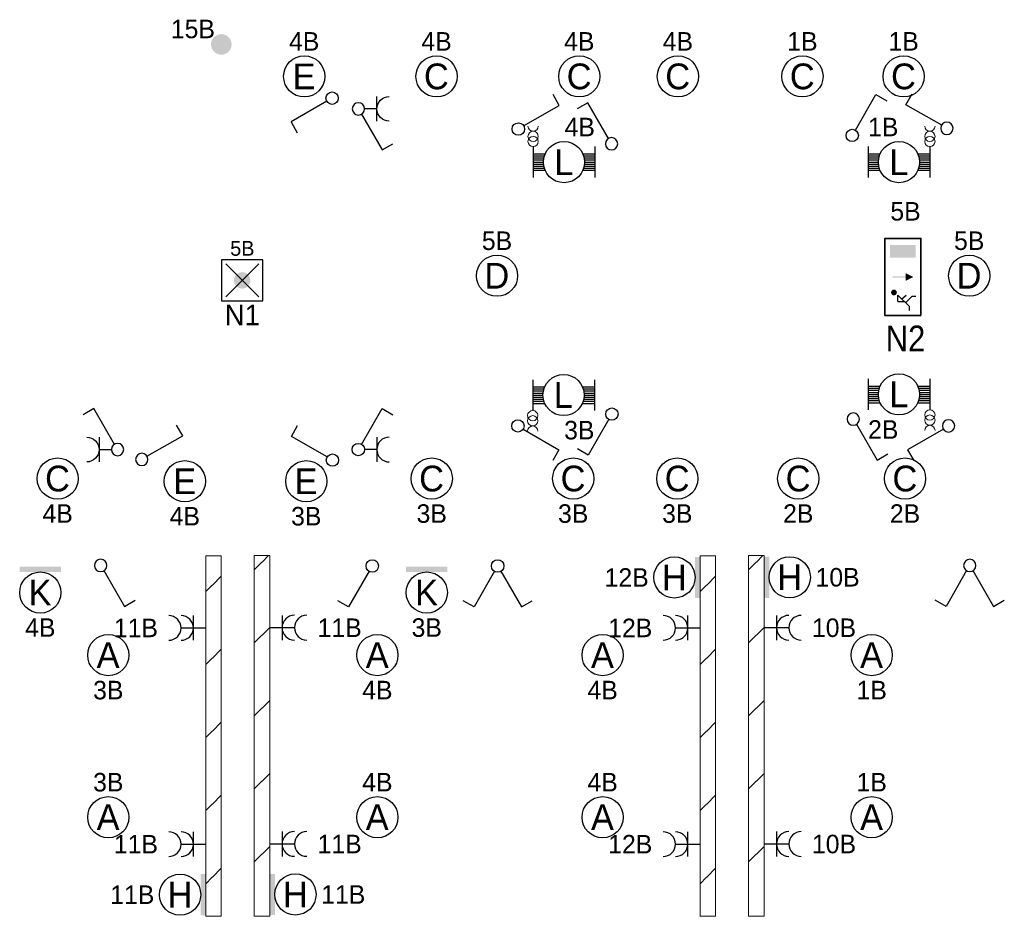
# Model space of a CAD drawing. Header units: millimetres. Extents: x 2866 to 82825, y 5804 to 55791.
# Tile 6 of 28: x 17460 to 27021, y 8045 to 16751. Entities that reach past the tile are written whole.
import ezdxf
from ezdxf.enums import TextEntityAlignment as Align

# ---------------------------------------------------------------- set-up
doc = ezdxf.new("R2010")
doc.units = ezdxf.units.MM
for name, color, linetype, lineweight in [('Level 14', 1, 'Continuous', 0), ('Level 16', 1, 'Continuous', 0), ('Level 18', 1, 'Continuous', 0), ('Level 19', 1, 'Continuous', 0), ('Level 20', 1, 'Continuous', 0)]:
    doc.layers.add(name, color=color, linetype=linetype, lineweight=lineweight)
doc.styles.add('Style-WORKING', font='WORKING.shx')

# ---------------------------------------------------------------- blocks, each defined once
blk = doc.blocks.new('EA7')
at = {"layer": 'Level 18', "color": 3, "linetype": 'Continuous', "lineweight": 25}
blk.add_circle((-2.5, 0), 2, dxfattribs=at)
blk.add_solid([(0, -2), (0, 2), (-0.5, -2), (-0.5, 2)], dxfattribs=at)
at = {"layer": 'Level 18', "color": 1, "linetype": 'Continuous', "lineweight": 18, "style": 'Style-WORKING'}
blk.add_attdef('EA7_1076', text='', height=1.8, dxfattribs=at).set_placement((-2.2, 2.5), align=Align.CENTER)
at = {"layer": 'Level 18', "color": 2, "linetype": 'Continuous', "lineweight": 18, "style": 'Style-WORKING'}
blk.add_attdef('EA7_1075', text='', height=2.5, dxfattribs=at).set_placement((-2.517, 0), align=Align.MIDDLE_CENTER)
at = {"layer": 'Level 18', "color": 1, "linetype": 'Continuous', "lineweight": 18, "style": 'Style-WORKING'}
blk.add_attdef('EA7_1077', text='', height=1.8, dxfattribs=at).set_placement((-5, 0), align=Align.MIDDLE_RIGHT)
blk.add_attdef('EA7_1078', text='', height=1.8, dxfattribs=at).set_placement((-2.2, -2.5), align=Align.TOP_CENTER)
blk = doc.blocks.new('EA9')
at = {"layer": 'Level 18', "color": 3, "linetype": 'Continuous', "lineweight": 25}
blk.add_circle((0, -2.5), 2, dxfattribs=at)
blk.add_solid([(-2, -0.5), (2, -0.5), (-2, 0), (2, 0)], dxfattribs=at)
at = {"layer": 'Level 18', "color": 1, "linetype": 'Continuous', "lineweight": 18, "style": 'Style-WORKING'}
blk.add_attdef('EA9_894', text='', height=1.8, dxfattribs=at).set_placement((-1.9, -2.5), align=Align.MIDDLE_RIGHT)
at = {"layer": 'Level 18', "color": 2, "linetype": 'Continuous', "lineweight": 18, "style": 'Style-WORKING'}
blk.add_attdef('EA9_893', text='', height=2.5, dxfattribs=at).set_placement((-0.017, -2.5), align=Align.MIDDLE_CENTER)
at = {"layer": 'Level 18', "color": 1, "linetype": 'Continuous', "lineweight": 18, "style": 'Style-WORKING'}
blk.add_attdef('EA9_895', text='', height=1.8, dxfattribs=at).set_placement((2.5, -2.5), align=Align.MIDDLE_LEFT)
blk.add_attdef('EA9_896', text='', height=1.8, dxfattribs=at).set_placement((0, -5), align=Align.TOP_CENTER)
blk = doc.blocks.new('EA8')
at = {"layer": 'Level 18', "color": 3, "linetype": 'Continuous', "lineweight": 25}
blk.add_circle((2.5, 0), 2, dxfattribs=at)
blk.add_solid([(0.5, -2), (0.5, 2), (0, -2), (0, 2)], dxfattribs=at)
at = {"layer": 'Level 18', "color": 1, "linetype": 'Continuous', "lineweight": 18, "style": 'Style-WORKING'}
blk.add_attdef('EA8_880', text='', height=1.8, dxfattribs=at).set_placement((2.8, 2.5), align=Align.CENTER)
at = {"layer": 'Level 18', "color": 2, "linetype": 'Continuous', "lineweight": 18, "style": 'Style-WORKING'}
blk.add_attdef('EA8_879', text='', height=2.5, dxfattribs=at).set_placement((2.483, 0), align=Align.MIDDLE_CENTER)
at = {"layer": 'Level 18', "color": 1, "linetype": 'Continuous', "lineweight": 18, "style": 'Style-WORKING'}
blk.add_attdef('EA8_882', text='', height=1.8, dxfattribs=at).set_placement((5, 0), align=Align.MIDDLE_LEFT)
blk.add_attdef('EA8_881', text='', height=1.8, dxfattribs=at).set_placement((2.8, -2.5), align=Align.TOP_CENTER)
blk = doc.blocks.new('EG6')
at = {"layer": 'Level 20', "linetype": 'Continuous', "lineweight": 25}
h = blk.add_hatch(color=2, dxfattribs=at)
edge = h.paths.add_edge_path()
edge.add_arc((-1.50245, 2.62016), 0.28125, 0, 360)
at = {"layer": 'Level 20', "color": 2, "linetype": 'Continuous', "lineweight": 25}
for p, q in [((-2.88, 1.12), (-1.75, 2.25)), ((-2.38, 2.25), (-1.75, 2.25)), ((-2.38, 2.25), (-2.38, 1.62)), ((-3.25, 1.12), (-2.88, 1.12)), ((-1.88, 0.9), (-2.5, 1.5)), ((-1.8, 1.45), (-2.15, 1.85)), ((-1.88, 0.5), (-1.88, 0.9))]:
    blk.add_line(p, q, dxfattribs=at)
at = {"layer": 'Level 20', "color": 4, "linetype": 'Continuous', "lineweight": 35, "flags": 128}
blk.add_lwpolyline([(-3.75, 0), (3.75, 0), (3.75, 2), (3.75, 3.5), (-3.75, 3.5), (-3.75, 0)], close=True, dxfattribs=at)
at = {"layer": 'Level 20', "color": 3, "linetype": 'Continuous', "lineweight": 25}
for points in [[(1.88, 3), (3.12, 3), (1.88, 0.5), (3.12, 0.5)], [(0.05, 2.75), (0.05, 1.5), (-0.05, 2.75), (-0.05, 1.5)]]:
    blk.add_solid(points, dxfattribs=at)
at = {"layer": 'Level 20', "color": 3, "linetype": 'Continuous', "lineweight": 25, "extrusion": (0, 0, -1)}
blk.add_solid([(0, 0.75), (-0.38, 1.5), (0.38, 1.5)], dxfattribs=at)
at = {"layer": 'Level 20', "color": 2, "linetype": 'Continuous', "lineweight": 18, "style": 'Style-WORKING', "width": 0.899993}
for tag, rotation, p in [('EG6_2339', 90, (1.25, 6.2701)), ('EG6_2336', 270, (-1.11, 5.5301)), ('EG6_2334', 90, (-4.85, 1.8701)), ('EG6_2331', 90, (7.35, 1.8701)), ('EG6_2326', 270, (-7.22, 1.50512)), ('EG6_2321', 270, (4.98, 1.1301)), ('EG6_2330', 90, (1.25, -2.0299)), ('EG6_2328', 270, (-1.5, -2.7699))]:
    blk.add_attdef(tag, text='', height=2.50002, rotation=rotation, dxfattribs=at).set_placement(p, align=Align.CENTER)
at = {"layer": 'Level 20', "color": 1, "linetype": 'Continuous', "lineweight": 0, "style": 'Style-WORKING'}
for tag, rotation, p in [('EG6_2337', 90, (0.75, 5.9501)), ('EG6_2340', 270, (-0.61, 5.3501)), ('EG6_2327', 90, (-5.35, 1.8001)), ('EG6_2322', 90, (6.85, 1.8001)), ('EG6_2332', 270, (5.48, 1.50012)), ('EG6_2333', 270, (-6.72, 1.2001)), ('EG6_2324', 90, (0.75, -2.0999)), ('EG6_2329', 270, (-1, -2.6999))]:
    blk.add_attdef(tag, text='', height=1.8, rotation=rotation, dxfattribs=at).set_placement(p, align=Align.CENTER)
at = {"layer": 'Level 20', "color": 2, "linetype": 'Continuous', "lineweight": 18, "style": 'Style-WORKING', "width": 0.900036}
blk.add_attdef('EG6_2335', text='', height=2.4999, dxfattribs=at).set_placement((0.37, 4.5001), align=Align.CENTER)
at = {"layer": 'Level 20', "color": 1, "linetype": 'Continuous', "lineweight": 0, "style": 'Style-WORKING', "width": 0.9}
for tag, p in [('EG6_2338', (0.27, 4.5001)), ('EG6_2323', (0.27, -2.7999))]:
    blk.add_attdef(tag, text='', height=1.8, dxfattribs=at).set_placement(p, align=Align.CENTER)
at = {"layer": 'Level 20', "color": 2, "linetype": 'Continuous', "lineweight": 18, "style": 'Style-WORKING', "width": 0.900036}
for tag, p in [('EG6_2318', (-4, 2.00005)), ('EG6_2317', (9.25, 2.00005))]:
    blk.add_attdef(tag, text='', height=2.4999, dxfattribs=at).set_placement(p, align=Align.MIDDLE_RIGHT)
at = {"layer": 'Level 20', "color": 1, "linetype": 'Continuous', "lineweight": 0, "style": 'Style-WORKING', "width": 0.9}
blk.add_attdef('EG6_2325', text='', height=1.8, dxfattribs=at).set_placement((-4.21, 1.1001), align=Align.RIGHT)
at = {"layer": 'Level 20', "color": 1, "linetype": 'Continuous', "lineweight": 0, "style": 'Style-WORKING'}
blk.add_attdef('EG6_2320', (4.75, 1.1001), '', height=1.8, dxfattribs=at)
at = {"layer": 'Level 20', "color": 2, "linetype": 'Continuous', "lineweight": 18, "style": 'Style-WORKING', "width": 0.900036}
blk.add_attdef('EG6_2319', text='', height=2.4999, dxfattribs=at).set_placement((0.37, -1), align=Align.TOP_CENTER)
blk = doc.blocks.new('EC6')
at = {"layer": 'Level 18', "color": 3, "linetype": 'Continuous', "lineweight": 25}
blk.add_circle((0, 0), 2, dxfattribs=at)
at = {"layer": 'Level 18', "color": 1, "linetype": 'Continuous', "lineweight": 18, "style": 'Style-WORKING'}
blk.add_attdef('EC6_900', text='', height=1.8, dxfattribs=at).set_placement((0.3, 2.5), align=Align.CENTER)
at = {"layer": 'Level 18', "color": 2, "linetype": 'Continuous', "lineweight": 18, "style": 'Style-WORKING'}
blk.add_attdef('EC6_899', text='', height=2.5, dxfattribs=at).set_placement((-0.017, 0), align=Align.MIDDLE_CENTER)
at = {"layer": 'Level 18', "color": 1, "linetype": 'Continuous', "lineweight": 18, "style": 'Style-WORKING'}
blk.add_attdef('EC6_901', text='', height=1.8, dxfattribs=at).set_placement((-1.9, 0), align=Align.MIDDLE_RIGHT)
blk.add_attdef('EC6_903', text='', height=1.8, dxfattribs=at).set_placement((2.5, 0), align=Align.MIDDLE_LEFT)
blk.add_attdef('EC6_902', text='', height=1.8, dxfattribs=at).set_placement((0.3, -2.5), align=Align.TOP_CENTER)
blk = doc.blocks.new('*U19')
at = {"layer": 'Level 18', "color": 3, "linetype": 'Continuous', "lineweight": 0, "extrusion": (0, 0, -1)}
for centre in [(-0.01, 0), (-1.01, 0)]:
    blk.add_circle(centre, 1, dxfattribs=at)
at = {"layer": 'Level 18', "color": 3, "linetype": 'Continuous', "lineweight": 0}
blk.add_arc((-1.99, 0), 1, 270.0063, 89.9937, dxfattribs=at)
blk = doc.blocks.new('EA0')
at = {"layer": 'Level 18', "color": 3, "linetype": 'Continuous', "lineweight": 25}
for p, q in [((-3, 1.5), (-3, -1.5)), ((3, 1.5), (3, -1.5)), ((-3, 0.8), (-1.82, 0.8)), ((-3, 0.6), (-1.9, 0.6)), ((-3, 0.4), (-1.95, 0.4)), ((-3, 0.2), (-2, 0.2)), ((1.82, 0.8), (3, 0.8)), ((1.9, 0.6), (3, 0.6)), ((1.95, 0.4), (3, 0.4)), ((2, 0.2), (3, 0.2)), ((-3, 0), (-2, 0)), ((-3, -0.2), (-2, -0.2)), ((-3, -0.4), (-1.95, -0.4)), ((-3, -0.6), (-1.9, -0.6)), ((-3, -0.8), (-1.82, -0.8)), ((1.82, -0.8), (3, -0.8)), ((1.9, -0.6), (3, -0.6)), ((1.95, -0.4), (3, -0.4)), ((2, 0), (3, 0)), ((2, -0.2), (3, -0.2))]:
    blk.add_line(p, q, dxfattribs=at)
blk.add_circle((0, 0.005), 2, dxfattribs=at)
at = {"layer": 'Level 18', "color": 1, "linetype": 'Continuous', "lineweight": 0, "style": 'Style-WORKING'}
blk.add_attdef('EA0_5843', text='', height=1.8, dxfattribs=at).set_placement((3.6, 2.5), align=Align.RIGHT)
blk.add_attdef('EA0_5844', (-3, 2.5), '', height=1.8, dxfattribs=at)
at = {"layer": 'Level 18', "color": 2, "linetype": 'Continuous', "lineweight": 18, "style": 'Style-WORKING'}
blk.add_attdef('EA0_5842', text='', height=2.4999, dxfattribs=at).set_placement((-0.02149, 0.00995), align=Align.MIDDLE_CENTER)
at = {"layer": 'Level 18', "color": 1, "linetype": 'Continuous', "lineweight": 0, "style": 'Style-WORKING'}
blk.add_attdef('EA0_5846', text='', height=1.8, dxfattribs=at).set_placement((3.6, -2.5), align=Align.TOP_RIGHT)
blk.add_attdef('EA0_5845', text='', height=1.8, dxfattribs=at).set_placement((-3, -2.5), align=Align.TOP_LEFT)
blk = doc.blocks.new('EL6')
at = {"layer": 'Level 16', "color": 3, "linetype": 'Continuous', "lineweight": 25}
for p, q in [((1.2, 1.2), (1.2, -1.2)), ((2.4, 0), (0, 0))]:
    blk.add_line(p, q, dxfattribs=at)
for centre in [(2.4, -0.005), (3.6, -0.005)]:
    blk.add_arc(centre, 1.2, 90, 270, dxfattribs=at)
at = {"layer": 'Level 16', "color": 2, "linetype": 'Continuous', "lineweight": 18, "style": 'Style-WORKING'}
blk.add_attdef('EL6_5904', text='', height=1.8, rotation=270, dxfattribs=at).set_placement((4.65, -0.3), align=Align.CENTER)
blk.add_attdef('EL6_5905', text='', height=1.8, rotation=90, dxfattribs=at).set_placement((4.65, 0.3), align=Align.TOP_CENTER)
blk.add_attdef('EL6_5907', text='', height=1.8, rotation=180, dxfattribs=at).set_placement((4.65, 0), align=Align.MIDDLE_RIGHT)
blk.add_attdef('EL6_5906', text='', height=1.8, dxfattribs=at).set_placement((4.65, 0), align=Align.MIDDLE_LEFT)
blk = doc.blocks.new('EL6_1')
at = {"layer": 'Level 16', "color": 3, "linetype": 'Continuous', "lineweight": 25}
for p, q in [((1.2, 1.2), (1.2, -1.2)), ((2.4, 0), (0, 0))]:
    blk.add_line(p, q, dxfattribs=at)
for centre in [(2.4, 0.005), (3.6, 0.005)]:
    blk.add_arc(centre, 1.2, 90, 270, dxfattribs=at)
at = {"layer": 'Level 16', "color": 2, "linetype": 'Continuous', "lineweight": 18, "style": 'Style-WORKING'}
blk.add_attdef('EL6_1_5923', text='', height=1.8, rotation=90, dxfattribs=at).set_placement((4.65, 0.3), align=Align.TOP_CENTER)
blk.add_attdef('EL6_1_5922', text='', height=1.8, rotation=270, dxfattribs=at).set_placement((4.65, -0.3), align=Align.CENTER)
blk.add_attdef('EL6_1_5925', text='', height=1.8, rotation=180, dxfattribs=at).set_placement((4.05, 0), align=Align.MIDDLE_RIGHT)
blk.add_attdef('EL6_1_5924', text='', height=1.8, dxfattribs=at).set_placement((4.65, 0), align=Align.MIDDLE_LEFT)
blk = doc.blocks.new('EA0_1')
at = {"layer": 'Level 18', "color": 3, "linetype": 'Continuous', "lineweight": 25}
for p, q in [((-3, 1.5), (-3, -1.5)), ((3, 1.5), (3, -1.5)), ((-3, 0.8), (-1.82, 0.8)), ((-3, 0.6), (-1.9, 0.6)), ((-3, 0.4), (-1.95, 0.4)), ((-3, 0.2), (-2, 0.2)), ((-3, 0), (-2, 0)), ((1.82, 0.8), (3, 0.8)), ((1.9, 0.6), (3, 0.6)), ((1.95, 0.4), (3, 0.4)), ((2, 0.2), (3, 0.2)), ((2, 0), (3, 0)), ((-3, -0.2), (-2, -0.2)), ((-3, -0.4), (-1.95, -0.4)), ((-3, -0.6), (-1.9, -0.6)), ((-3, -0.8), (-1.82, -0.8)), ((1.82, -0.8), (3, -0.8)), ((1.9, -0.6), (3, -0.6)), ((1.95, -0.4), (3, -0.4)), ((2, -0.2), (3, -0.2))]:
    blk.add_line(p, q, dxfattribs=at)
blk.add_circle((0, -0.005), 2, dxfattribs=at)
at = {"layer": 'Level 18', "color": 1, "linetype": 'Continuous', "lineweight": 0, "style": 'Style-WORKING'}
blk.add_attdef('EA0_1_6177', text='', height=1.8, dxfattribs=at).set_placement((3.6, 2.5), align=Align.RIGHT)
blk.add_attdef('EA0_1_6178', (-3, 2.5), '', height=1.8, dxfattribs=at)
at = {"layer": 'Level 18', "color": 2, "linetype": 'Continuous', "lineweight": 18, "style": 'Style-WORKING'}
blk.add_attdef('EA0_1_6176', text='', height=2.4999, dxfattribs=at).set_placement((-0.02149, -0.01005), align=Align.MIDDLE_CENTER)
at = {"layer": 'Level 18', "color": 1, "linetype": 'Continuous', "lineweight": 0, "style": 'Style-WORKING'}
blk.add_attdef('EA0_1_6180', text='', height=1.8, dxfattribs=at).set_placement((3.6, -2.5), align=Align.TOP_RIGHT)
blk.add_attdef('EA0_1_6179', text='', height=1.8, dxfattribs=at).set_placement((-3, -2.5), align=Align.TOP_LEFT)
blk = doc.blocks.new('EAD0')
at = {"layer": 'Level 16', "linetype": 'Continuous', "lineweight": 0}
h = blk.add_hatch(color=3, dxfattribs=at)
edge = h.paths.add_edge_path()
edge.add_arc((0, 0), 1, 0, 360)
at = {"layer": 'Level 16', "color": 2, "linetype": 'Continuous', "lineweight": 0, "style": 'Style-WORKING'}
for tag, p in [('EAD0_8831', (-4.9, 0.6)), ('EAD0_8830', (2.58, 0.6))]:
    blk.add_attdef(tag, p, '', height=1.8, dxfattribs=at)
blk = doc.blocks.new('EL6_2')
at = {"layer": 'Level 16', "color": 3, "linetype": 'Continuous', "lineweight": 25}
for p, q in [((1.2, 1.2), (1.2, -1.2)), ((2.4, 0), (0, 0))]:
    blk.add_line(p, q, dxfattribs=at)
for centre in [(2.405, 0), (3.605, 0)]:
    blk.add_arc(centre, 1.2, 90, 270, dxfattribs=at)
at = {"layer": 'Level 16', "color": 2, "linetype": 'Continuous', "lineweight": 18, "style": 'Style-WORKING'}
blk.add_attdef('EL6_2_6266', text='', height=1.8, rotation=90, dxfattribs=at).set_placement((4.66, 0), align=Align.TOP_CENTER)
blk.add_attdef('EL6_2_6265', text='', height=1.8, rotation=270, dxfattribs=at).set_placement((4.66, -0.3), align=Align.CENTER)
blk.add_attdef('EL6_2_6268', text='', height=1.8, rotation=180, dxfattribs=at).set_placement((4.06, 0), align=Align.MIDDLE_RIGHT)
blk.add_attdef('EL6_2_6267', text='', height=1.8, dxfattribs=at).set_placement((4.66, 0), align=Align.MIDDLE_LEFT)
blk = doc.blocks.new('EH0_2')
at = {"layer": 'Level 19', "color": 3, "linetype": 'Continuous', "lineweight": 25}
for p, q in [((0.3, 0.5), (2.3, 3.98)), ((2.3, 3.98), (3.36, 3.38))]:
    blk.add_line(p, q, dxfattribs=at)
at = {"layer": 'Level 19', "color": 3, "linetype": 'Continuous', "lineweight": 25, "extrusion": (0, 0, -1)}
blk.add_circle((-0.005, 0), 0.6, dxfattribs=at)
at = {"layer": 'Level 19', "color": 1, "linetype": 'Continuous', "lineweight": 0, "style": 'Style-WORKING'}
blk.add_attdef('EH0_2_6400', text='', height=1.8, rotation=270, dxfattribs=at).set_placement((2.42, 4.4), align=Align.MIDDLE_RIGHT)
blk.add_attdef('EH0_2_6401', text='', height=1.8, rotation=90, dxfattribs=at).set_placement((2.42, 5), align=Align.MIDDLE_LEFT)
blk.add_attdef('EH0_2_6402', text='', height=1.8, rotation=180, dxfattribs=at).set_placement((2.12, 4.5), align=Align.TOP_CENTER)
blk.add_attdef('EH0_2_6399', text='', height=1.8, dxfattribs=at).set_placement((2.72, 4.5), align=Align.CENTER)
blk = doc.blocks.new('EK1')
at = {"layer": 'Level 19', "color": 3, "linetype": 'Continuous', "lineweight": 25}
for p, q in [((0.3, 0.5), (2.3, 3.98)), ((2.3, 3.98), (3.34, 3.38)), ((1.8, 1.2), (1.8, -1.2)), ((1.8, 0), (0.6, 0))]:
    blk.add_line(p, q, dxfattribs=at)
blk.add_circle((-0.005, 0), 0.6, dxfattribs=at)
blk.add_arc((2.995, 0), 1.2, 90, 270, dxfattribs=at)
at = {"layer": 'Level 19', "color": 1, "linetype": 'Continuous', "lineweight": 0, "style": 'Style-WORKING'}
blk.add_attdef('EK1_6324', text='', height=1.8, rotation=270, dxfattribs=at).set_placement((2.42, 4.4), align=Align.MIDDLE_RIGHT)
blk.add_attdef('EK1_6325', text='', height=1.8, rotation=90, dxfattribs=at).set_placement((2.42, 5), align=Align.MIDDLE_LEFT)
blk.add_attdef('EK1_6326', text='', height=1.8, rotation=180, dxfattribs=at).set_placement((2.12, 4.5), align=Align.TOP_CENTER)
blk.add_attdef('EK1_6323', text='', height=1.8, dxfattribs=at).set_placement((2.72, 4.5), align=Align.CENTER)
at = {"layer": 'Level 19', "color": 2, "linetype": 'Continuous', "lineweight": 0, "style": 'Style-WORKING'}
blk.add_attdef('EK1_6330', text='', height=1.8, rotation=90, dxfattribs=at).set_placement((4.04, 0.3), align=Align.TOP_CENTER)
blk.add_attdef('EK1_6329', text='', height=1.8, rotation=270, dxfattribs=at).set_placement((4.04, -0.3), align=Align.CENTER)
blk.add_attdef('EK1_6332', text='', height=1.8, rotation=180, dxfattribs=at).set_placement((3.44, 0), align=Align.MIDDLE_RIGHT)
blk.add_attdef('EK1_6331', text='', height=1.8, dxfattribs=at).set_placement((4.04, 0), align=Align.MIDDLE_LEFT)
blk = doc.blocks.new('EH0')
at = {"layer": 'Level 19', "color": 3, "linetype": 'Continuous', "lineweight": 25}
for p, q in [((0.3, 0.5), (2.3, 3.98)), ((2.3, 3.98), (3.34, 3.38))]:
    blk.add_line(p, q, dxfattribs=at)
blk.add_circle((-0.005, 0), 0.6, dxfattribs=at)
at = {"layer": 'Level 19', "color": 1, "linetype": 'Continuous', "lineweight": 0, "style": 'Style-WORKING'}
blk.add_attdef('EH0_6285', text='', height=1.8, rotation=90, dxfattribs=at).set_placement((2.42, 5), align=Align.MIDDLE_LEFT)
blk.add_attdef('EH0_6284', text='', height=1.8, rotation=270, dxfattribs=at).set_placement((2.42, 4.4), align=Align.MIDDLE_RIGHT)
blk.add_attdef('EH0_6286', text='', height=1.8, rotation=180, dxfattribs=at).set_placement((2.12, 4.5), align=Align.TOP_CENTER)
blk.add_attdef('EH0_6283', text='', height=1.8, dxfattribs=at).set_placement((2.72, 4.5), align=Align.CENTER)
blk = doc.blocks.new('EH6')
at = {"layer": 'Level 19', "color": 3, "linetype": 'Continuous', "lineweight": 25}
for p, q in [((-2.3, 3.98), (-3.34, 3.38)), ((-0.3, 0.5), (-2.3, 3.98)), ((0.3, 0.5), (2.3, 3.98)), ((2.3, 3.98), (3.36, 3.38))]:
    blk.add_line(p, q, dxfattribs=at)
blk.add_circle((0.005, 0), 0.6, dxfattribs=at)
at = {"layer": 'Level 19', "color": 1, "linetype": 'Continuous', "lineweight": 0, "style": 'Style-WORKING'}
for tag, p in [('EH6_6299', (-2.42, 5)), ('EH6_6295', (2.42, 5))]:
    blk.add_attdef(tag, text='', height=1.8, rotation=90, dxfattribs=at).set_placement(p, align=Align.MIDDLE_LEFT)
for tag, p in [('EH6_6298', (-2.42, 4.4)), ('EH6_6294', (2.42, 4.4))]:
    blk.add_attdef(tag, text='', height=1.8, rotation=270, dxfattribs=at).set_placement(p, align=Align.MIDDLE_RIGHT)
for tag, p in [('EH6_6300', (-2.72, 4.5)), ('EH6_6296', (2.12, 4.5))]:
    blk.add_attdef(tag, text='', height=1.8, rotation=180, dxfattribs=at).set_placement(p, align=Align.TOP_CENTER)
for tag, p in [('EH6_6297', (-2.12, 4.5)), ('EH6_6293', (2.72, 4.5))]:
    blk.add_attdef(tag, text='', height=1.8, dxfattribs=at).set_placement(p, align=Align.CENTER)
blk = doc.blocks.new('ED9_1')
at = {"layer": 'Level 20', "linetype": 'Continuous', "lineweight": 35}
h = blk.add_hatch(color=4, dxfattribs=at)
edge = h.paths.add_edge_path()
edge.add_arc((-0.002, 0), 0.8, 0, 360)
at = {"layer": 'Level 20', "color": 3, "linetype": 'Continuous', "lineweight": 25}
for p, q in [((2, 2), (-2, 2)), ((-2, 2), (-2, -2)), ((2, -2), (2, 2)), ((-2, -2), (2, -2))]:
    blk.add_line(p, q, dxfattribs=at)
at = {"layer": 'Level 20', "color": 4, "linetype": 'Continuous', "lineweight": 35}
for p, q in [((-1.6, 1.6), (1.6, -1.6)), ((-1.6, -1.6), (1.6, 1.6))]:
    blk.add_line(p, q, dxfattribs=at)
at = {"layer": 'Level 20', "color": 2, "linetype": 'Continuous', "lineweight": 25, "style": 'Style-WORKING'}
blk.add_attdef('ED9_1_13027', text='', height=2, dxfattribs=at).set_placement((0.34, 2.71), align=Align.CENTER)
at = {"layer": 'Level 20', "color": 1, "linetype": 'Continuous', "lineweight": 18, "style": 'Style-WORKING'}
blk.add_attdef('ED9_1_13024', text='', height=1.44, dxfattribs=at).set_placement((0.01, 2.39), align=Align.CENTER)
at = {"layer": 'Level 20', "color": 2, "linetype": 'Continuous', "lineweight": 25, "style": 'Style-WORKING'}
blk.add_attdef('ED9_1_13025', text='', height=2, dxfattribs=at).set_placement((-2.05, -0.94), align=Align.RIGHT)
blk.add_attdef('ED9_1_13026', (2.89, -0.94), '', height=2, dxfattribs=at)
at = {"layer": 'Level 20', "color": 1, "linetype": 'Continuous', "lineweight": 18, "style": 'Style-WORKING'}
blk.add_attdef('ED9_1_13020', text='', height=1.44, dxfattribs=at).set_placement((-2.24, -0.94), align=Align.RIGHT)
blk.add_attdef('ED9_1_13021', (2.89, -0.94), '', height=1.44, dxfattribs=at)
at = {"layer": 'Level 20', "color": 2, "linetype": 'Continuous', "lineweight": 25, "style": 'Style-WORKING'}
blk.add_attdef('ED9_1_13028', text='', height=2, dxfattribs=at).set_placement((0.007, -2.37), align=Align.TOP_CENTER)
at = {"layer": 'Level 20', "color": 1, "linetype": 'Continuous', "lineweight": 18, "style": 'Style-WORKING'}
blk.add_attdef('ED9_1_13022', text='', height=1.44, dxfattribs=at).set_placement((0.24, -2.54), align=Align.TOP_CENTER)

msp = doc.modelspace()

# ---------------------------------------------------------------- hatches: boundary and pattern name
at = {"layer": 'Level 14', "linetype": 'Continuous', "lineweight": 18}
h = msp.add_hatch(dxfattribs=at)
h.set_pattern_fill('EZ7', color=2, style=0, pattern_type=2)
h.set_pattern_definition([(45, (19330.56, 9842.47), (-709, 6e-14), [1001.26, -1.41])])
h.paths.add_polyline_path([(19417.7, 8044.7), (19417.7, 11544.7), (19267.7, 11544.7), (19267.7, 8044.7)])
h = msp.add_hatch(dxfattribs=at)
h.set_pattern_fill('EZ7', color=2, style=0, pattern_type=2)
h.set_pattern_definition([(45, (19812.9, 10775.1), (-709, 6e-14), [1001.26, -1.41])])
h.paths.add_polyline_path([(19737.7, 11546.7), (19737.7, 8046.7), (19887.7, 8046.7), (19887.7, 11546.7)])
h = msp.add_hatch(dxfattribs=at)
h.set_pattern_fill('EZ7', color=2, style=0, pattern_type=2)
h.set_pattern_definition([(45, (24130.56, 9842.47), (-709, 6e-14), [1001.26, -1.41])])
h.paths.add_polyline_path([(24217.7, 8044.7), (24217.7, 11544.7), (24067.7, 11544.7), (24067.7, 8044.7)])
h = msp.add_hatch(dxfattribs=at)
h.set_pattern_fill('EZ7', color=2, style=0, pattern_type=2)
h.set_pattern_definition([(45, (24612.9, 10775.1), (-709, 6e-14), [1001.26, -1.41])])
h.paths.add_polyline_path([(24537.7, 11546.7), (24537.7, 8046.7), (24687.7, 8046.7), (24687.7, 11546.7)])

# ---------------------------------------------------------------- linework, layer by layer
at = {"layer": 'Level 14', "color": 3, "linetype": 'CONTINUOUS', "lineweight": 0}
for p, q in [((19267.7, 8044.7), (19267.7, 11544.7)), ((19267.7, 11544.7), (19342.7, 11544.7)), ((19417.7, 11544.7), (19342.7, 11544.7)), ((19417.7, 8044.7), (19417.7, 11544.7)), ((19737.7, 11546.7), (19812.7, 11546.7)), ((19737.7, 11546.7), (19737.7, 8046.7)), ((19887.7, 11546.7), (19812.7, 11546.7)), ((19887.7, 11546.7), (19887.7, 8046.7)), ((24067.7, 8044.7), (24067.7, 11544.7)), ((24067.7, 11544.7), (24142.7, 11544.7)), ((24217.7, 11544.7), (24142.7, 11544.7)), ((24217.7, 8044.7), (24217.7, 11544.7)), ((24537.7, 11546.7), (24612.7, 11546.7)), ((24537.7, 11546.7), (24537.7, 8046.7)), ((24687.7, 11546.7), (24612.7, 11546.7)), ((24687.7, 11546.7), (24687.7, 8046.7)), ((19267.7, 8044.7), (19342.7, 8044.7)), ((19417.7, 8044.7), (19342.7, 8044.7)), ((19737.7, 8046.7), (19812.7, 8046.7)), ((19887.7, 8046.7), (19812.7, 8046.7)), ((24067.7, 8044.7), (24142.7, 8044.7)), ((24217.7, 8044.7), (24142.7, 8044.7)), ((24537.7, 8046.7), (24612.7, 8046.7)), ((24687.7, 8046.7), (24612.7, 8046.7))]:
    msp.add_line(p, q, dxfattribs=at)

# ---------------------------------------------------------------- block references
at = {"layer": 'Level 16', "color": 2, "linetype": 'Continuous', "lineweight": 0, "xscale": 100, "yscale": 100, "zscale": 100}
msp.add_blockref('EAD0', (19417.7, 16510.7), dxfattribs=at).add_auto_attribs({'EAD0_8831': '15B'})
at = {"layer": 'Level 16', "color": 3, "linetype": 'Continuous', "lineweight": 25}
ref = msp.add_blockref('EL6_2', (19267.7, 10844.7), dxfattribs=dict(at, xscale=100, yscale=100, zscale=100, rotation=180))
ref.add_attrib('EL6_2_6268', '11B', dxfattribs={"color": 2, "linetype": 'Continuous', "lineweight": 18, "height": 180, "style": 'Style-WORKING'}).set_placement((18802.7, 10844.7), align=Align.MIDDLE_RIGHT)
at = {"layer": 'Level 16', "color": 3, "linetype": 'Continuous', "lineweight": 25, "xscale": 100, "yscale": 100, "zscale": 100}
for p in [(19887.7, 10846.7), (19887.7, 8746.7)]:
    msp.add_blockref('EL6_1', p, dxfattribs=at).add_auto_attribs({'EL6_1_5924': '11B'})
at = {"layer": 'Level 16', "color": 3, "linetype": 'Continuous', "lineweight": 25, "xscale": 100, "yscale": 100, "zscale": 100, "rotation": 180}
for p in [(24067.7, 10844.7), (24067.7, 8744.7)]:
    msp.add_blockref('EL6', p, dxfattribs=at).add_auto_attribs({'EL6_5907': '12B'})
at = {"layer": 'Level 16', "color": 3, "linetype": 'Continuous', "lineweight": 25}
ref = msp.add_blockref('EL6_2', (24687.7, 10846.7), dxfattribs=dict(at, xscale=100, yscale=100, zscale=100))
ref.add_attrib('EL6_2_6267', '10B', dxfattribs={"color": 2, "linetype": 'Continuous', "lineweight": 18, "height": 180, "style": 'Style-WORKING'}).set_placement((25152.7, 10846.7), align=Align.MIDDLE_LEFT)
ref = msp.add_blockref('EL6_2', (19267.7, 8744.7), dxfattribs=dict(at, xscale=100, yscale=100, zscale=100, rotation=180))
ref.add_attrib('EL6_2_6268', '11B', dxfattribs={"color": 2, "linetype": 'Continuous', "lineweight": 18, "height": 180, "style": 'Style-WORKING'}).set_placement((18802.7, 8744.7), align=Align.MIDDLE_RIGHT)
ref = msp.add_blockref('EL6_2', (24687.7, 8746.7), dxfattribs=dict(at, xscale=100, yscale=100, zscale=100))
ref.add_attrib('EL6_2_6267', '10B', dxfattribs={"color": 2, "linetype": 'Continuous', "lineweight": 18, "height": 180, "style": 'Style-WORKING'}).set_placement((25152.7, 8746.7), align=Align.MIDDLE_LEFT)
at = {"layer": 'Level 18', "color": 3, "linetype": 'Continuous', "lineweight": 25}
ref = msp.add_blockref('EC6', (20222.6, 16200.4), dxfattribs=dict(at, xscale=100, yscale=100, zscale=100))
ref.add_attrib('EC6_899', 'E', dxfattribs={"color": 2, "linetype": 'Continuous', "lineweight": 18, "height": 250, "style": 'Style-WORKING'}).set_placement((20220.9, 16200.3), align=Align.MIDDLE_CENTER)
ref.add_attrib('EC6_900', '4B', dxfattribs={"color": 1, "linetype": 'Continuous', "lineweight": 18, "height": 180, "style": 'Style-WORKING'}).set_placement((20222.5, 16450.3), align=Align.CENTER)
ref = msp.add_blockref('EC6', (21507.6, 16200.4), dxfattribs=dict(at, xscale=100, yscale=100, zscale=100))
ref.add_attrib('EC6_899', 'C', dxfattribs={"color": 2, "linetype": 'Continuous', "lineweight": 18, "height": 250, "style": 'Style-WORKING'}).set_placement((21506, 16200.3), align=Align.MIDDLE_CENTER)
ref.add_attrib('EC6_900', '4B', dxfattribs={"color": 1, "linetype": 'Continuous', "lineweight": 18, "height": 180, "style": 'Style-WORKING'}).set_placement((21507.6, 16450.3), align=Align.CENTER)
ref = msp.add_blockref('EC6', (22893.5, 16200.4), dxfattribs=dict(at, xscale=100, yscale=100, zscale=100))
ref.add_attrib('EC6_899', 'C', dxfattribs={"color": 2, "linetype": 'Continuous', "lineweight": 18, "height": 250, "style": 'Style-WORKING'}).set_placement((22891.8, 16200.3), align=Align.MIDDLE_CENTER)
ref.add_attrib('EC6_900', '4B', dxfattribs={"color": 1, "linetype": 'Continuous', "lineweight": 18, "height": 180, "style": 'Style-WORKING'}).set_placement((22893.5, 16450.3), align=Align.CENTER)
ref = msp.add_blockref('EC6', (23851, 16200.4), dxfattribs=dict(at, xscale=100, yscale=100, zscale=100))
ref.add_attrib('EC6_899', 'C', dxfattribs={"color": 2, "linetype": 'Continuous', "lineweight": 18, "height": 250, "style": 'Style-WORKING'}).set_placement((23849.3, 16200.3), align=Align.MIDDLE_CENTER)
ref.add_attrib('EC6_900', '4B', dxfattribs={"color": 1, "linetype": 'Continuous', "lineweight": 18, "height": 180, "style": 'Style-WORKING'}).set_placement((23851, 16450.3), align=Align.CENTER)
ref = msp.add_blockref('EC6', (25060.2, 16200.4), dxfattribs=dict(at, xscale=100, yscale=100, zscale=100))
ref.add_attrib('EC6_899', 'C', dxfattribs={"color": 2, "linetype": 'Continuous', "lineweight": 18, "height": 250, "style": 'Style-WORKING'}).set_placement((25058.6, 16200.3), align=Align.MIDDLE_CENTER)
ref.add_attrib('EC6_900', '1B', dxfattribs={"color": 1, "linetype": 'Continuous', "lineweight": 18, "height": 180, "style": 'Style-WORKING'}).set_placement((25060.2, 16450.3), align=Align.CENTER)
ref = msp.add_blockref('EC6', (26042.9, 16200.4), dxfattribs=dict(at, xscale=100, yscale=100, zscale=100))
ref.add_attrib('EC6_899', 'C', dxfattribs={"color": 2, "linetype": 'Continuous', "lineweight": 18, "height": 250, "style": 'Style-WORKING'}).set_placement((26041.3, 16200.3), align=Align.MIDDLE_CENTER)
ref.add_attrib('EC6_900', '1B', dxfattribs={"color": 1, "linetype": 'Continuous', "lineweight": 18, "height": 180, "style": 'Style-WORKING'}).set_placement((26042.9, 16450.3), align=Align.CENTER)
ref = msp.add_blockref('EA0_1', (22745.3, 15368.4), dxfattribs=dict(at, xscale=100, yscale=100, zscale=100))
ref.add_attrib('EA0_1_6176', 'L', dxfattribs={"color": 2, "linetype": 'Continuous', "lineweight": 18, "height": 250, "style": 'Style-WORKING'}).set_placement((22743.1, 15367.3), align=Align.MIDDLE_CENTER)
ref.add_attrib('EA0_1_6177', '4B', dxfattribs={"color": 1, "linetype": 'Continuous', "lineweight": 0, "height": 180, "style": 'Style-WORKING'}).set_placement((23045.3, 15618.4), align=Align.RIGHT)
at = {"layer": 'Level 18', "color": 3, "linetype": 'Continuous', "lineweight": 25, "xscale": 100, "yscale": 100, "zscale": 100}
for name, p, values in [('EA0_1', (25997.7, 15368.4), {'EA0_1_6176': 'L', 'EA0_1_6178': '1B'}), ('EA0', (25997.7, 13111.9), {'EA0_5842': 'L', 'EA0_5845': '2B'}), ('EA7', (24067.7, 11334.7), {'EA7_1075': 'H', 'EA7_1077': '12B'}), ('EA8', (24687.7, 11336.7), {'EA8_879': 'H', 'EA8_882': '10B'}), ('EA9', (17660.1, 11438.4), {'EA9_893': 'K', 'EA9_896': '4B'}), ('EA9', (21412.7, 11438.4), {'EA9_893': 'K', 'EA9_896': '3B'}), ('EA7', (19267.7, 8254.7), {'EA7_1075': 'H', 'EA7_1077': '11B'}), ('EA8', (19887.7, 8256.7), {'EA8_879': 'H', 'EA8_882': '11B'})]:
    msp.add_blockref(name, p, dxfattribs=at).add_auto_attribs(values)
at = {"layer": 'Level 18', "color": 3, "linetype": 'Continuous', "lineweight": 0, "extrusion": (0, 0, -1), "xscale": 50, "yscale": 50, "zscale": 50}
for p, rotation in [((-22445.3, 15618.4), 270), ((-26297.7, 12861.9), 90)]:
    msp.add_blockref('*U19', p, dxfattribs=dict(at, rotation=rotation))
at = {"layer": 'Level 18', "color": 3, "linetype": 'Continuous', "lineweight": 0, "xscale": 50, "yscale": 50, "zscale": 50}
for p, rotation in [((26297.7, 15618.4), 270), ((22441.1, 12855.4), 90)]:
    msp.add_blockref('*U19', p, dxfattribs=dict(at, rotation=rotation))
at = {"layer": 'Level 18', "color": 3, "linetype": 'Continuous', "lineweight": 25}
ref = msp.add_blockref('EC6', (22095, 14264.6), dxfattribs=dict(at, xscale=100, yscale=100, zscale=100))
ref.add_attrib('EC6_899', 'D', dxfattribs={"color": 2, "linetype": 'Continuous', "lineweight": 18, "height": 250, "style": 'Style-WORKING'}).set_placement((22093.4, 14264.6), align=Align.MIDDLE_CENTER)
ref.add_attrib('EC6_900', '5B', dxfattribs={"color": 1, "linetype": 'Continuous', "lineweight": 18, "height": 180, "style": 'Style-WORKING'}).set_placement((22095, 14514.6), align=Align.CENTER)
ref = msp.add_blockref('EC6', (26679.9, 14264.6), dxfattribs=dict(at, xscale=100, yscale=100, zscale=100))
ref.add_attrib('EC6_899', 'D', dxfattribs={"color": 2, "linetype": 'Continuous', "lineweight": 18, "height": 250, "style": 'Style-WORKING'}).set_placement((26678.2, 14264.6), align=Align.MIDDLE_CENTER)
ref.add_attrib('EC6_900', '5B', dxfattribs={"color": 1, "linetype": 'Continuous', "lineweight": 18, "height": 180, "style": 'Style-WORKING'}).set_placement((26679.8, 14514.6), align=Align.CENTER)
ref = msp.add_blockref('EA0', (22741.1, 13105.4), dxfattribs=dict(at, xscale=100, yscale=100, zscale=100))
ref.add_attrib('EA0_5842', 'L', dxfattribs={"color": 2, "linetype": 'Continuous', "lineweight": 18, "height": 250, "style": 'Style-WORKING'}).set_placement((22739, 13106.4), align=Align.MIDDLE_CENTER)
ref.add_attrib('EA0_5846', '3B', dxfattribs={"color": 1, "linetype": 'Continuous', "lineweight": 0, "height": 180, "style": 'Style-WORKING'}).set_placement((23041.1, 12855.4), align=Align.TOP_RIGHT)
ref = msp.add_blockref('EC6', (17828.8, 12295.4), dxfattribs=dict(at, xscale=100, yscale=100, zscale=100))
ref.add_attrib('EC6_899', 'C', dxfattribs={"color": 2, "linetype": 'Continuous', "lineweight": 18, "height": 250, "style": 'Style-WORKING'}).set_placement((17827.1, 12295.4), align=Align.MIDDLE_CENTER)
ref.add_attrib('EC6_902', '4B', dxfattribs={"color": 1, "linetype": 'Continuous', "lineweight": 18, "height": 180, "style": 'Style-WORKING'}).set_placement((17828.8, 12045.4), align=Align.TOP_CENTER)
ref = msp.add_blockref('EC6', (19063.5, 12269.5), dxfattribs=dict(at, xscale=100, yscale=100, zscale=100))
ref.add_attrib('EC6_899', 'E', dxfattribs={"color": 2, "linetype": 'Continuous', "lineweight": 18, "height": 250, "style": 'Style-WORKING'}).set_placement((19061.8, 12269.5), align=Align.MIDDLE_CENTER)
ref.add_attrib('EC6_902', '4B', dxfattribs={"color": 1, "linetype": 'Continuous', "lineweight": 18, "height": 180, "style": 'Style-WORKING'}).set_placement((19063.5, 12019.5), align=Align.TOP_CENTER)
ref = msp.add_blockref('EC6', (20242.9, 12269.5), dxfattribs=dict(at, xscale=100, yscale=100, zscale=100))
ref.add_attrib('EC6_899', 'E', dxfattribs={"color": 2, "linetype": 'Continuous', "lineweight": 18, "height": 250, "style": 'Style-WORKING'}).set_placement((20241.2, 12269.5), align=Align.MIDDLE_CENTER)
ref.add_attrib('EC6_902', '3B', dxfattribs={"color": 1, "linetype": 'Continuous', "lineweight": 18, "height": 180, "style": 'Style-WORKING'}).set_placement((20242.8, 12019.5), align=Align.TOP_CENTER)
ref = msp.add_blockref('EC6', (21461, 12295.4), dxfattribs=dict(at, xscale=100, yscale=100, zscale=100))
ref.add_attrib('EC6_899', 'C', dxfattribs={"color": 2, "linetype": 'Continuous', "lineweight": 18, "height": 250, "style": 'Style-WORKING'}).set_placement((21459.3, 12295.4), align=Align.MIDDLE_CENTER)
ref.add_attrib('EC6_902', '3B', dxfattribs={"color": 1, "linetype": 'Continuous', "lineweight": 18, "height": 180, "style": 'Style-WORKING'}).set_placement((21461, 12045.4), align=Align.TOP_CENTER)
ref = msp.add_blockref('EC6', (22834.6, 12295.4), dxfattribs=dict(at, xscale=100, yscale=100, zscale=100))
ref.add_attrib('EC6_899', 'C', dxfattribs={"color": 2, "linetype": 'Continuous', "lineweight": 18, "height": 250, "style": 'Style-WORKING'}).set_placement((22832.9, 12295.4), align=Align.MIDDLE_CENTER)
ref.add_attrib('EC6_902', '3B', dxfattribs={"color": 1, "linetype": 'Continuous', "lineweight": 18, "height": 180, "style": 'Style-WORKING'}).set_placement((22834.6, 12045.4), align=Align.TOP_CENTER)
ref = msp.add_blockref('EC6', (23845.4, 12295.4), dxfattribs=dict(at, xscale=100, yscale=100, zscale=100))
ref.add_attrib('EC6_899', 'C', dxfattribs={"color": 2, "linetype": 'Continuous', "lineweight": 18, "height": 250, "style": 'Style-WORKING'}).set_placement((23843.7, 12295.4), align=Align.MIDDLE_CENTER)
ref.add_attrib('EC6_902', '3B', dxfattribs={"color": 1, "linetype": 'Continuous', "lineweight": 18, "height": 180, "style": 'Style-WORKING'}).set_placement((23845.4, 12045.4), align=Align.TOP_CENTER)
ref = msp.add_blockref('EC6', (25019.8, 12295.4), dxfattribs=dict(at, xscale=100, yscale=100, zscale=100))
ref.add_attrib('EC6_899', 'C', dxfattribs={"color": 2, "linetype": 'Continuous', "lineweight": 18, "height": 250, "style": 'Style-WORKING'}).set_placement((25018.2, 12295.4), align=Align.MIDDLE_CENTER)
ref.add_attrib('EC6_902', '2B', dxfattribs={"color": 1, "linetype": 'Continuous', "lineweight": 18, "height": 180, "style": 'Style-WORKING'}).set_placement((25019.8, 12045.4), align=Align.TOP_CENTER)
ref = msp.add_blockref('EC6', (26056.5, 12295.4), dxfattribs=dict(at, xscale=100, yscale=100, zscale=100))
ref.add_attrib('EC6_899', 'C', dxfattribs={"color": 2, "linetype": 'Continuous', "lineweight": 18, "height": 250, "style": 'Style-WORKING'}).set_placement((26054.9, 12295.4), align=Align.MIDDLE_CENTER)
ref.add_attrib('EC6_902', '2B', dxfattribs={"color": 1, "linetype": 'Continuous', "lineweight": 18, "height": 180, "style": 'Style-WORKING'}).set_placement((26056.5, 12045.4), align=Align.TOP_CENTER)
ref = msp.add_blockref('EC6', (18320.3, 10581.2), dxfattribs=dict(at, xscale=100, yscale=100, zscale=100))
ref.add_attrib('EC6_899', 'A', dxfattribs={"color": 2, "linetype": 'Continuous', "lineweight": 18, "height": 250, "style": 'Style-WORKING'}).set_placement((18318.6, 10581.2), align=Align.MIDDLE_CENTER)
ref.add_attrib('EC6_902', '3B', dxfattribs={"color": 1, "linetype": 'Continuous', "lineweight": 18, "height": 180, "style": 'Style-WORKING'}).set_placement((18320.2, 10331.2), align=Align.TOP_CENTER)
ref = msp.add_blockref('EC6', (20933.1, 10581.2), dxfattribs=dict(at, xscale=100, yscale=100, zscale=100))
ref.add_attrib('EC6_899', 'A', dxfattribs={"color": 2, "linetype": 'Continuous', "lineweight": 18, "height": 250, "style": 'Style-WORKING'}).set_placement((20931.5, 10581.2), align=Align.MIDDLE_CENTER)
ref.add_attrib('EC6_902', '4B', dxfattribs={"color": 1, "linetype": 'Continuous', "lineweight": 18, "height": 180, "style": 'Style-WORKING'}).set_placement((20933.1, 10331.2), align=Align.TOP_CENTER)
ref = msp.add_blockref('EC6', (23120.3, 10581.2), dxfattribs=dict(at, xscale=100, yscale=100, zscale=100))
ref.add_attrib('EC6_899', 'A', dxfattribs={"color": 2, "linetype": 'Continuous', "lineweight": 18, "height": 250, "style": 'Style-WORKING'}).set_placement((23118.6, 10581.2), align=Align.MIDDLE_CENTER)
ref.add_attrib('EC6_902', '4B', dxfattribs={"color": 1, "linetype": 'Continuous', "lineweight": 18, "height": 180, "style": 'Style-WORKING'}).set_placement((23120.2, 10331.2), align=Align.TOP_CENTER)
ref = msp.add_blockref('EC6', (25733.1, 10581.2), dxfattribs=dict(at, xscale=100, yscale=100, zscale=100))
ref.add_attrib('EC6_899', 'A', dxfattribs={"color": 2, "linetype": 'Continuous', "lineweight": 18, "height": 250, "style": 'Style-WORKING'}).set_placement((25731.5, 10581.2), align=Align.MIDDLE_CENTER)
ref.add_attrib('EC6_902', '1B', dxfattribs={"color": 1, "linetype": 'Continuous', "lineweight": 18, "height": 180, "style": 'Style-WORKING'}).set_placement((25733.1, 10331.2), align=Align.TOP_CENTER)
ref = msp.add_blockref('EC6', (18320.3, 9007.1), dxfattribs=dict(at, xscale=100, yscale=100, zscale=100))
ref.add_attrib('EC6_899', 'A', dxfattribs={"color": 2, "linetype": 'Continuous', "lineweight": 18, "height": 250, "style": 'Style-WORKING'}).set_placement((18318.6, 9007.1), align=Align.MIDDLE_CENTER)
ref.add_attrib('EC6_900', '3B', dxfattribs={"color": 1, "linetype": 'Continuous', "lineweight": 18, "height": 180, "style": 'Style-WORKING'}).set_placement((18320.2, 9257.1), align=Align.CENTER)
ref = msp.add_blockref('EC6', (20933.1, 9007.1), dxfattribs=dict(at, xscale=100, yscale=100, zscale=100))
ref.add_attrib('EC6_899', 'A', dxfattribs={"color": 2, "linetype": 'Continuous', "lineweight": 18, "height": 250, "style": 'Style-WORKING'}).set_placement((20931.5, 9007.1), align=Align.MIDDLE_CENTER)
ref.add_attrib('EC6_900', '4B', dxfattribs={"color": 1, "linetype": 'Continuous', "lineweight": 18, "height": 180, "style": 'Style-WORKING'}).set_placement((20933.1, 9257.1), align=Align.CENTER)
ref = msp.add_blockref('EC6', (23120.3, 9007.1), dxfattribs=dict(at, xscale=100, yscale=100, zscale=100))
ref.add_attrib('EC6_899', 'A', dxfattribs={"color": 2, "linetype": 'Continuous', "lineweight": 18, "height": 250, "style": 'Style-WORKING'}).set_placement((23118.6, 9007.1), align=Align.MIDDLE_CENTER)
ref.add_attrib('EC6_900', '4B', dxfattribs={"color": 1, "linetype": 'Continuous', "lineweight": 18, "height": 180, "style": 'Style-WORKING'}).set_placement((23120.2, 9257.1), align=Align.CENTER)
ref = msp.add_blockref('EC6', (25733.1, 9007.1), dxfattribs=dict(at, xscale=100, yscale=100, zscale=100))
ref.add_attrib('EC6_899', 'A', dxfattribs={"color": 2, "linetype": 'Continuous', "lineweight": 18, "height": 250, "style": 'Style-WORKING'}).set_placement((25731.5, 9007.1), align=Align.MIDDLE_CENTER)
ref.add_attrib('EC6_900', '1B', dxfattribs={"color": 1, "linetype": 'Continuous', "lineweight": 18, "height": 180, "style": 'Style-WORKING'}).set_placement((25733.1, 9257.1), align=Align.CENTER)
at = {"layer": 'Level 19', "color": 3, "linetype": 'Continuous', "lineweight": 25, "extrusion": (0, 0, -1), "xscale": 100, "yscale": 100, "zscale": 100}
for name, p, rotation in [('EH0_2', (-20493.3, 15989.3), 270), ('EK1', (-20749.4, 15884.7), 180), ('EH0_2', (-22301.9, 15688.5), 90), ('EH0', (-25554.6, 12873), 180), ('EH0', (-18645.9, 12481), 90), ('EH0', (-26479.1, 12805.6), 270), ('EH0', (-18247.1, 11451.7), 180), ('EH6', (-26684.5, 11451.7), 180)]:
    msp.add_blockref(name, p, dxfattribs=dict(at, rotation=rotation))
at = {"layer": 'Level 19', "color": 3, "linetype": 'Continuous', "lineweight": 25, "xscale": 100, "yscale": 100, "zscale": 100}
for name, p in [('EH0', (25544.5, 15626.4)), ('EK1', (20748.6, 12576.7))]:
    msp.add_blockref(name, p, dxfattribs=at)
for name, p, rotation in [('EH0_2', (26462.6, 15695.5), 90), ('EH0', (23209.7, 12921.4), 180), ('EH0', (22297.3, 12805.6), 270), ('EH0', (20496.7, 12475), 90), ('EH0', (20883.4, 11446.2), 180), ('EH6', (22101.7, 11446.2), 180)]:
    msp.add_blockref(name, p, dxfattribs=dict(at, rotation=rotation))
at = {"layer": 'Level 19', "color": 3, "linetype": 'Continuous', "lineweight": 25, "extrusion": (0, 0, -1), "xscale": 100, "yscale": 100, "zscale": 100}
for name, p in [('EH0', (-23206.2, 15545.6)), ('EK1', (-18410.3, 12576.7))]:
    msp.add_blockref(name, p, dxfattribs=at)
at = {"layer": 'Level 20', "color": 2, "linetype": 'Continuous', "lineweight": 25, "xscale": 100, "yscale": 100, "zscale": 100, "rotation": 90}
msp.add_blockref('EG6', (26211.3, 14252.4), dxfattribs=at).add_auto_attribs({'EG6_2326': 'N2', 'EG6_2332': '5B'})
at = {"layer": 'Level 20', "color": 4, "linetype": 'Continuous', "lineweight": 35, "xscale": 100, "yscale": 100, "zscale": 100}
msp.add_blockref('ED9_1', (19620.9, 14219.5), dxfattribs=at).add_auto_attribs({'ED9_1_13024': '5B', 'ED9_1_13028': 'N1'})

doc.saveas('drawing.dxf')
